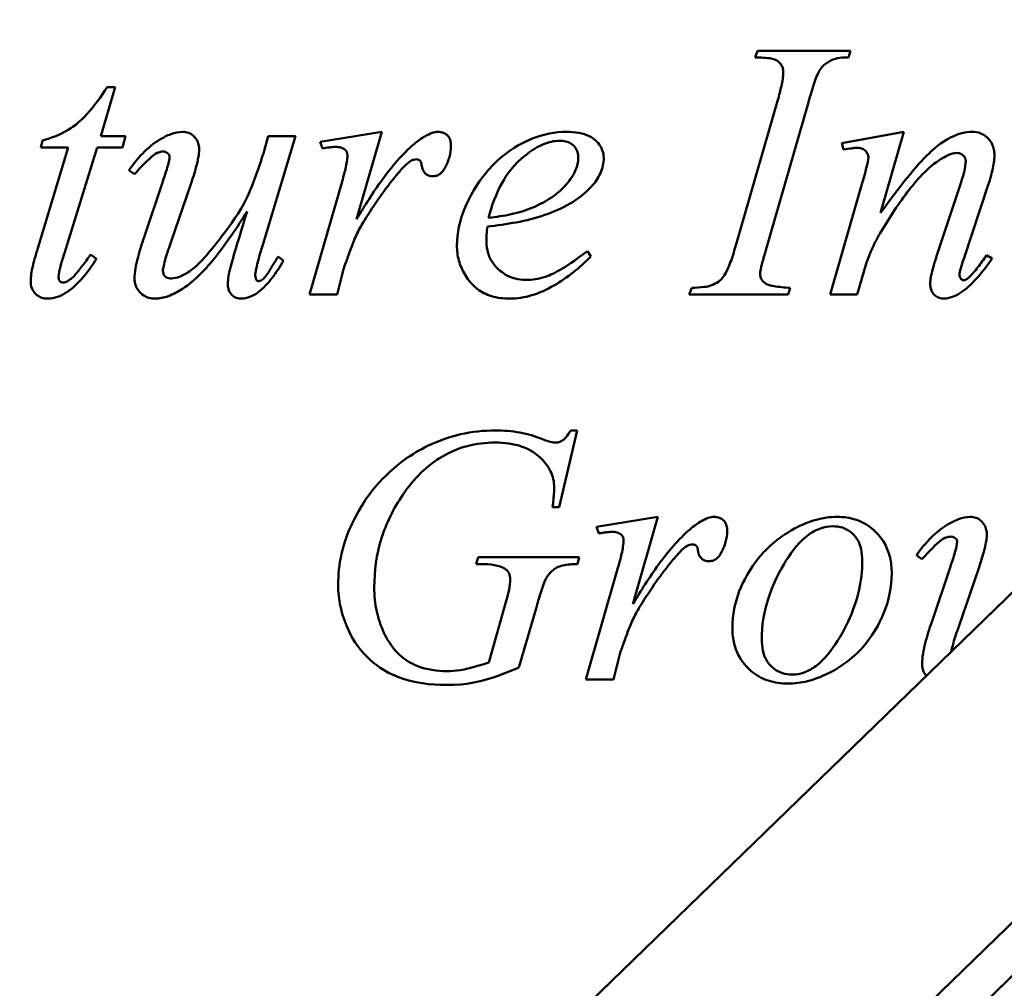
# Model space of a CAD drawing. Header units: millimetres. Extents: x -187 to 607, y -276 to 573.
# Tile 4 of 8: x -19 to 83, y 193 to 294. Entities that reach past the tile are written whole.
import ezdxf

# ---------------------------------------------------------------- set-up
doc = ezdxf.new("R2010")
doc.units = ezdxf.units.MM
doc.layers.add('Widoczne (ISO)', color=7, linetype='Continuous', lineweight=50)

msp = doc.modelspace()

# ---------------------------------------------------------------- linework, layer by layer
at = {"layer": 'Widoczne (ISO)'}
for p, q in [((-83.12, 72.26), (268, 412.98)), ((-86.29, 34.76), (299.66, 409.28)), ((-83.5, 31.89), (302.45, 406.41)), ((57.74, 291.24), (57.51, 290.55)), ((57.74, 291.24), (67.45, 291.24)), ((67.24, 290.55), (67.45, 291.24)), ((-10.74, 282.35), (-9.23, 287.46)), ((-10.06, 287.46), (-9.23, 287.46)), ((59.88, 286.15), (55.46, 270.82)), ((58.63, 270.44), (63.03, 285.76)), ((18.56, 282.79), (12.15, 281.75)), ((15.95, 273.68), (18.56, 282.79)), ((73.01, 282.79), (66.56, 281.63)), ((70.59, 274.34), (73.01, 282.79)), ((-16.8, 281.9), (-16.99, 281.15)), ((-10.74, 282.35), (-8.15, 282.35)), ((-8.46, 281.15), (-8.15, 282.35)), ((6.15, 271.02), (9.58, 282.35)), ((6.73, 282.35), (6.3, 280.8)), ((6.73, 282.35), (9.58, 282.35)), ((12.15, 281.75), (12.4, 281.07)), ((66.56, 281.63), (66.73, 280.94)), ((-14.12, 281.15), (-17.4, 270.32)), ((-14.12, 281.15), (-16.99, 281.15)), ((-14.52, 270.13), (-11.11, 281.15)), ((-8.46, 281.15), (-11.11, 281.15)), ((66.73, 280.94), (67.41, 281.05)), ((-7.81, 278.78), (-7.23, 278.37)), ((-4.27, 277.6), (-6.22, 271.81)), ((-3.39, 271.36), (-1.34, 277.33)), ((14.39, 277.48), (11.05, 265.84)), ((68.72, 277.58), (65.34, 265.84)), ((78.99, 277.56), (76.5, 270.03)), ((79.26, 269.55), (81.85, 277.37)), ((40.39, 269.8), (40.02, 270.34)), ((-11.18, 269.53), (-11.8, 269.99)), ((8.31, 269.34), (7.75, 269.78)), ((82.21, 269.57), (81.63, 269.92)), ((13.91, 265.84), (14.51, 268.2)), ((68.14, 265.84), (69.05, 268.93)), ((50.89, 266.52), (50.62, 265.84)), ((60.96, 265.84), (61.16, 266.52)), ((13.91, 265.84), (11.05, 265.84)), ((60.96, 265.84), (50.62, 265.84)), ((68.14, 265.84), (65.34, 265.84)), ((37.07, 243.63), (38.96, 251.64)), ((38.28, 251.64), (38.96, 251.64)), ((37.07, 243.63), (36.39, 243.63)), ((47.36, 242.62), (40.95, 241.58)), ((44.75, 233.51), (47.36, 242.62)), ((40.95, 241.58), (41.2, 240.89)), ((28.63, 238.42), (28.42, 237.7)), ((28.63, 238.42), (39.17, 238.42)), ((38.98, 237.7), (39.17, 238.42)), ((74.32, 238.61), (74.9, 238.2)), ((28.94, 237.7), (28.42, 237.7)), ((43.19, 237.3), (39.85, 225.66)), ((77.87, 237.43), (75.92, 231.64)), ((78.74, 231.18), (80.8, 237.16)), ((31.57, 233.96), (29.73, 227.43)), ((32.86, 226.91), (34.73, 233.32)), ((42.72, 225.66), (43.32, 228.03)), ((42.72, 225.66), (39.85, 225.66))]:
    msp.add_line(p, q, dxfattribs=at)
for points, knots in [([(60.44, 289.04), (60.44, 289.18), (60.42, 289.33), (60.34, 289.6), (60.28, 289.72), (60.13, 289.94), (60.02, 290.07), (59.55, 290.37), (59.26, 290.43), (58.73, 290.53), (58.07, 290.55), (57.51, 290.55)], [0, 0, 0, 0, 0.0452264, 0.0452264, 0.0876877, 0.0876877, 0.1243988, 0.1243988, 0.1762944, 0.1762944, 0.4524646, 0.4524646, 0.4524646, 0.4524646]), ([(65.46, 290.26), (65.28, 290.17), (65.1, 290.07), (64.78, 289.84), (64.64, 289.71), (64.23, 289.26), (64.05, 288.92), (63.55, 287.61), (63.25, 286.57), (63.03, 285.76)], [0, 0, 0, 0, 0.0613019, 0.0613019, 0.1202607, 0.1202607, 0.2451784, 0.2451784, 0.4236136, 0.4236136, 0.4236136, 0.4236136]), ([(67.24, 290.55), (66.94, 290.56), (66.63, 290.55), (66.02, 290.47), (65.71, 290.39), (65.46, 290.26)], [0, 0, 0, 0, 0.0900545, 0.0900545, 0.1851162, 0.1851162, 0.1851162, 0.1851162]), ([(59.88, 286.15), (60.01, 286.61), (60.14, 287.1), (60.35, 288.06), (60.44, 288.59), (60.44, 289.04)], [0, 0, 0, 0, 0.1474859, 0.1474859, 0.3036198, 0.3036198, 0.3036198, 0.3036198]), ([(-16.8, 281.9), (-15.87, 282.15), (-14.97, 282.5), (-13.38, 283.45), (-12.8, 283.96), (-11.43, 285.46), (-10.68, 286.5), (-10.06, 287.46)], [0, 0, 0, 0, 0.2896824, 0.2896824, 0.5563014, 0.5563014, 0.9051707, 0.9051707, 0.9051707, 0.9051707]), ([(-4.58, 281.98), (-4.21, 282.2), (-3.83, 282.41), (-3.02, 282.7), (-2.6, 282.79), (-2.17, 282.79)], [0, 0, 0, 0, 0.1286646, 0.1286646, 0.2571551, 0.2571551, 0.2571551, 0.2571551]), ([(-2.17, 282.79), (-1.98, 282.79), (-1.78, 282.76), (-1.43, 282.64), (-1.27, 282.55), (-0.98, 282.31), (-0.83, 282.15), (-0.63, 281.8), (-0.57, 281.64), (-0.49, 281.29), (-0.47, 281.11), (-0.47, 280.92)], [0, 0, 0, 0, 0.0581639, 0.0581639, 0.1140606, 0.1140606, 0.1707132, 0.1707132, 0.2121668, 0.2121668, 0.256796, 0.256796, 0.256796, 0.256796]), ([(21.94, 281.52), (22.3, 281.82), (22.71, 282.12), (23.34, 282.48), (23.58, 282.6), (24.02, 282.75), (24.23, 282.79), (24.43, 282.79)], [0, 0, 0, 0, 0.1411633, 0.1411633, 0.2182805, 0.2182805, 0.2798382, 0.2798382, 0.2798382, 0.2798382]), ([(24.43, 282.79), (24.58, 282.79), (24.73, 282.77), (25.01, 282.7), (25.13, 282.65), (25.33, 282.51), (25.45, 282.42), (25.64, 282.14), (25.69, 282), (25.77, 281.7), (25.78, 281.53), (25.78, 281.36)], [0, 0, 0, 0, 0.0449885, 0.0449885, 0.0858273, 0.0858273, 0.1162024, 0.1162024, 0.1395449, 0.1395449, 0.1666823, 0.1666823, 0.1666823, 0.1666823]), ([(26.41, 270.92), (26.41, 272.25), (26.7, 273.54), (27.72, 276.05), (28.51, 277.39), (29.96, 279.15), (30.52, 279.72), (32.21, 281.11), (33.34, 281.74), (35.48, 282.56), (36.63, 282.79), (37.82, 282.79)], [0, 0, 0, 0, 0.403151, 0.403151, 0.821082, 0.821082, 1.046163, 1.046163, 1.434383, 1.434383, 1.847848, 1.847848, 1.847848, 1.847848]), ([(37.82, 282.79), (38.26, 282.79), (38.72, 282.76), (39.52, 282.61), (39.88, 282.5), (40.64, 282.13), (40.92, 281.87), (41.31, 281.41), (41.47, 281.17), (41.67, 280.63), (41.72, 280.36), (41.72, 280.07)], [0, 0, 0, 0, 0.1335119, 0.1335119, 0.2440741, 0.2440741, 0.3893228, 0.3893228, 0.5265806, 0.5265806, 0.6611425, 0.6611425, 0.6611425, 0.6611425]), ([(70.59, 274.34), (72.55, 277.06), (74.29, 279.24), (76.01, 280.91), (76.87, 281.7), (78.32, 282.41), (78.69, 282.56), (79.42, 282.74), (79.79, 282.79), (80.15, 282.79)], [0, 0, 0, 0, 1.01406, 1.01406, 1.291084, 1.291084, 1.381021, 1.381021, 1.464372, 1.464372, 1.464372, 1.464372]), ([(80.15, 282.79), (80.44, 282.79), (80.72, 282.75), (81.25, 282.55), (81.48, 282.41), (81.89, 282.03), (82.08, 281.79), (82.3, 281.33), (82.36, 281.14), (82.44, 280.75), (82.46, 280.55), (82.46, 280.34)], [0, 0, 0, 0, 0.0857714, 0.0857714, 0.1689211, 0.1689211, 0.2556793, 0.2556793, 0.3071501, 0.3071501, 0.3625951, 0.3625951, 0.3625951, 0.3625951]), ([(-7.81, 278.78), (-7.38, 279.41), (-6.89, 280.01), (-5.83, 281.09), (-5.23, 281.59), (-4.58, 281.98)], [0, 0, 0, 0, 0.2304267, 0.2304267, 0.4605019, 0.4605019, 0.4605019, 0.4605019]), ([(15.95, 273.68), (16.78, 275.08), (17.68, 276.51), (19.57, 279.1), (20.72, 280.5), (21.94, 281.52)], [0, 0, 0, 0, 0.4916122, 0.4916122, 0.9728014, 0.9728014, 0.9728014, 0.9728014]), ([(25.78, 281.36), (25.78, 280.95), (25.73, 280.55), (25.62, 280.16), (25.51, 279.76), (25.35, 279.38), (25.14, 279.01)], [0, 0, 0, 0, 0.1239419, 0.1239419, 0.1239419, 0.251216, 0.251216, 0.251216, 0.251216]), ([(37.11, 281.86), (36.54, 281.86), (35.98, 281.73), (34.83, 281.26), (34.25, 280.89), (32.2, 279.31), (31.53, 278.19), (30.49, 276.35), (30.04, 275.09), (29.7, 273.83)], [-0.7986228, -0.7986228, -0.7986228, -0.7986228, -0.7259857, -0.7259857, -0.6408935, -0.6408935, -0.3954502, -0.3954502, 0, 0, 0, 0]), ([(39.06, 280.09), (39.06, 280.29), (39.04, 280.48), (38.93, 280.84), (38.85, 281.01), (38.64, 281.29), (38.5, 281.45), (38.12, 281.68), (37.94, 281.74), (37.55, 281.84), (37.33, 281.86), (37.11, 281.86)], [-0.3713448, -0.3713448, -0.3713448, -0.3713448, -0.2815326, -0.2815326, -0.1979966, -0.1979966, -0.121343, -0.121343, -0.0645611, -0.0645611, 0, 0, 0, 0]), ([(-4.16, 280.74), (-4.28, 280.74), (-4.39, 280.72), (-4.61, 280.68), (-4.73, 280.64), (-5.1, 280.48), (-5.32, 280.32), (-6.18, 279.5), (-6.79, 278.85), (-7.23, 278.37)], [0, 0, 0, 0, 0.0341179, 0.0341179, 0.0694231, 0.0694231, 0.1575274, 0.1575274, 0.2668498, 0.2668498, 0.2668498, 0.2668498]), ([(-3.56, 280.2), (-3.56, 280.25), (-3.57, 280.3), (-3.61, 280.4), (-3.64, 280.45), (-3.72, 280.55), (-3.79, 280.61), (-3.91, 280.68), (-3.96, 280.7), (-4.06, 280.73), (-4.11, 280.74), (-4.16, 280.74)], [0, 0, 0, 0, 0.01631896, 0.01631896, 0.03332367, 0.03332367, 0.05585075, 0.05585075, 0.06935796, 0.06935796, 0.08277006, 0.08277006, 0.08277006, 0.08277006]), ([(-3.35, 267.5), (-3.09, 267.5), (-2.8, 267.57), (-2.29, 267.77), (-1.86, 267.97), (-0.52, 268.9), (0.63, 270.25), (2.36, 272.49), (3.47, 273.98), (5.13, 277.06), (5.92, 279.55), (6.3, 280.8)], [0, 0, 0, 0, 0.0794594, 0.0794594, 0.1449335, 0.1449335, 0.2940493, 0.2940493, 0.3823551, 0.3823551, 0.5016019, 0.5016019, 0.5016019, 0.5016019]), ([(-0.47, 280.92), (-0.47, 280.45), (-0.61, 279.8), (-0.94, 278.56), (-1.14, 277.92), (-1.34, 277.33)], [0, 0, 0, 0, 0.1433664, 0.1433664, 0.2789622, 0.2789622, 0.2789622, 0.2789622]), ([(13.77, 281.23), (13.59, 281.23), (13.32, 281.2), (12.87, 281.14), (12.62, 281.11), (12.4, 281.07)], [0, 0, 0, 0, 0.0545117, 0.0545117, 0.1103955, 0.1103955, 0.1103955, 0.1103955]), ([(14.72, 280.94), (14.59, 281.04), (14.45, 281.11), (14.3, 281.16), (14.13, 281.21), (13.95, 281.23), (13.77, 281.23)], [0, 0, 0, 0, 0.0487746, 0.0487746, 0.0487746, 0.1024395, 0.1024395, 0.1024395, 0.1024395]), ([(14.39, 277.48), (14.53, 277.95), (14.67, 278.46), (14.89, 279.42), (14.99, 279.96), (14.99, 280.36)], [0, 0, 0, 0, 0.150527, 0.150527, 0.2979048, 0.2979048, 0.2979048, 0.2979048]), ([(14.99, 280.36), (14.99, 280.47), (14.97, 280.57), (14.93, 280.66), (14.91, 280.72), (14.88, 280.76), (14.85, 280.81), (14.81, 280.86), (14.77, 280.9), (14.72, 280.94)], [0, 0, 0, 0, 0.03158303, 0.03158303, 0.03158303, 0.04922704, 0.04922704, 0.04922704, 0.06766878, 0.06766878, 0.06766878, 0.06766878]), ([(68.18, 281.13), (68.11, 281.13), (68.03, 281.12), (67.95, 281.12), (67.93, 281.11), (67.9, 281.11), (67.88, 281.11), (67.73, 281.09), (67.56, 281.07), (67.41, 281.05)], [0, 0, 0, 0, 0.01967478, 0.01967478, 0.01967478, 0.02490644, 0.02490644, 0.02490644, 0.06245473, 0.06245473, 0.06245473, 0.06245473]), ([(69.32, 280.11), (69.32, 280.17), (69.31, 280.23), (69.29, 280.35), (69.27, 280.4), (69.2, 280.58), (69.12, 280.68), (68.96, 280.85), (68.84, 280.96), (68.59, 281.07), (68.51, 281.09), (68.35, 281.12), (68.26, 281.13), (68.18, 281.13)], [0, 0, 0, 0, 0.0182459, 0.0182459, 0.0363178, 0.0363178, 0.0748773, 0.0748773, 0.1088425, 0.1088425, 0.1232336, 0.1232336, 0.1383156, 0.1383156, 0.1383156, 0.1383156]), ([(78.55, 280.59), (78.36, 280.59), (78.16, 280.55), (77.97, 280.49), (77.7, 280.4), (77.43, 280.27), (77.18, 280.13)], [0, 0, 0, 0, 0.0586641, 0.0586641, 0.0586641, 0.1440883, 0.1440883, 0.1440883, 0.1440883]), ([(79.47, 279.74), (79.47, 279.83), (79.46, 279.92), (79.4, 280.09), (79.36, 280.17), (79.23, 280.34), (79.14, 280.41), (79, 280.49), (78.92, 280.53), (78.74, 280.58), (78.65, 280.59), (78.55, 280.59)], [0, 0, 0, 0, 0.0277634, 0.0277634, 0.0542418, 0.0542418, 0.0931381, 0.0931381, 0.1405094, 0.1405094, 0.1894972, 0.1894972, 0.1894972, 0.1894972]), ([(82.46, 280.34), (82.46, 279.85), (82.37, 279.31), (82.15, 278.35), (82.01, 277.85), (81.85, 277.37)], [0, 0, 0, 0, 0.1499674, 0.1499674, 0.3024106, 0.3024106, 0.3024106, 0.3024106]), ([(-4.27, 277.6), (-4.11, 278.07), (-3.94, 278.59), (-3.69, 279.44), (-3.56, 279.94), (-3.56, 280.2)], [0, 0, 0, 0, 0.1490331, 0.1490331, 0.2696269, 0.2696269, 0.2696269, 0.2696269]), ([(21.61, 279.78), (21.41, 279.67), (21.16, 279.45), (20.63, 278.9), (20.37, 278.59), (20.14, 278.31)], [0, 0, 0, 0, 0.0690615, 0.0690615, 0.1310069, 0.1310069, 0.1310069, 0.1310069]), ([(22.21, 279.93), (22.11, 279.93), (22, 279.91), (21.9, 279.89), (21.8, 279.87), (21.7, 279.83), (21.61, 279.78)], [0, 0, 0, 0, 0.03204472, 0.03204472, 0.03204472, 0.06291433, 0.06291433, 0.06291433, 0.06291433]), ([(22.57, 279.78), (22.52, 279.83), (22.47, 279.86), (22.41, 279.89), (22.34, 279.91), (22.28, 279.93), (22.21, 279.93)], [0, 0, 0, 0, 0.01988067, 0.01988067, 0.01988067, 0.03977664, 0.03977664, 0.03977664, 0.03977664]), ([(22.73, 279.3), (22.72, 279.4), (22.7, 279.51), (22.67, 279.6), (22.66, 279.64), (22.64, 279.67), (22.62, 279.7), (22.61, 279.73), (22.59, 279.76), (22.57, 279.78)], [0, 0, 0, 0, 0.02968842, 0.02968842, 0.02968842, 0.04121824, 0.04121824, 0.04121824, 0.05081747, 0.05081747, 0.05081747, 0.05081747]), ([(23.85, 278.16), (23.74, 278.16), (23.63, 278.18), (23.41, 278.24), (23.32, 278.29), (23.14, 278.41), (23.04, 278.5), (22.89, 278.74), (22.85, 278.84), (22.78, 279.06), (22.75, 279.18), (22.73, 279.3)], [0, 0, 0, 0, 0.0340889, 0.0340889, 0.0668037, 0.0668037, 0.099535, 0.099535, 0.1204136, 0.1204136, 0.144555, 0.144555, 0.144555, 0.144555]), ([(34.33, 274.9), (35.02, 275.21), (35.71, 275.57), (36.86, 276.35), (37.36, 276.77), (38.07, 277.59), (38.47, 278.11), (38.84, 278.94), (38.93, 279.17), (39.04, 279.64), (39.06, 279.86), (39.06, 280.09)], [-0.9730486, -0.9730486, -0.9730486, -0.9730486, -0.6347169, -0.6347169, -0.3453705, -0.3453705, -0.1451625, -0.1451625, -0.0699741, -0.0699741, 0, 0, 0, 0]), ([(41.72, 280.07), (41.72, 279.8), (41.69, 279.53), (41.57, 279), (41.49, 278.74), (41.15, 277.98), (40.83, 277.52), (40.45, 277.1)], [0, 0, 0, 0, 0.082727, 0.082727, 0.1669708, 0.1669708, 0.335178, 0.335178, 0.335178, 0.335178]), ([(68.72, 277.58), (68.85, 278.04), (68.99, 278.54), (69.22, 279.46), (69.32, 279.91), (69.32, 280.11)], [0, 0, 0, 0, 0.1437674, 0.1437674, 0.2920447, 0.2920447, 0.2920447, 0.2920447]), ([(77.18, 280.13), (75.77, 279.35), (74.52, 277.96), (72.52, 275.4), (71.53, 273.88), (70.65, 272.41)], [0, 0, 0, 0, 0.48606, 0.48606, 1.021515, 1.021515, 1.021515, 1.021515]), ([(78.99, 277.56), (79.11, 277.91), (79.22, 278.27), (79.4, 279.01), (79.47, 279.4), (79.47, 279.74)], [0, 0, 0, 0, 0.11111, 0.11111, 0.2289061, 0.2289061, 0.2289061, 0.2289061]), ([(20.14, 278.31), (19.52, 277.58), (18.91, 276.78), (17.81, 275.2), (17.27, 274.38), (16.76, 273.56)], [0, 0, 0, 0, 0.2907153, 0.2907153, 0.5828872, 0.5828872, 0.5828872, 0.5828872]), ([(25.14, 279.01), (25.07, 278.89), (25, 278.76), (24.82, 278.55), (24.73, 278.46), (24.51, 278.31), (24.39, 278.26), (24.13, 278.18), (23.99, 278.16), (23.85, 278.16)], [0, 0, 0, 0, 0.0434644, 0.0434644, 0.0824927, 0.0824927, 0.1227515, 0.1227515, 0.1647995, 0.1647995, 0.1647995, 0.1647995]), ([(40.45, 277.1), (39.81, 276.39), (39.04, 275.81), (37.39, 274.83), (36.49, 274.44), (35.58, 274.12)], [0, 0, 0, 0, 0.289225, 0.289225, 0.5787954, 0.5787954, 0.5787954, 0.5787954]), ([(4.53, 274.49), (3.52, 272.89), (2.36, 271.16), (0.3, 268.59), (-0.84, 267.31), (-2.67, 266.11), (-3.18, 265.84), (-4.15, 265.49), (-4.62, 265.4), (-5.1, 265.4)], [0, 0, 0, 0, 0.573563, 0.573563, 1.002892, 1.002892, 1.148372, 1.148372, 1.27328, 1.27328, 1.27328, 1.27328]), ([(2.77, 268.55), (2.9, 269.08), (3.16, 269.99), (3.83, 272.23), (4.18, 273.36), (4.53, 274.49)], [0, 0, 0, 0, 0.1645348, 0.1645348, 0.3229926, 0.3229926, 0.3229926, 0.3229926]), ([(29.7, 273.83), (30.49, 273.91), (31.29, 274.03), (32.83, 274.37), (33.61, 274.59), (34.33, 274.9)], [-0.4728278, -0.4728278, -0.4728278, -0.4728278, -0.2357809, -0.2357809, 0, 0, 0, 0]), ([(16.76, 273.56), (16.49, 273.13), (16.24, 272.69), (16.02, 272.23), (15.79, 271.75), (15.59, 271.26), (15.41, 270.75)], [0, 0, 0, 0, 0.1522374, 0.1522374, 0.1522374, 0.3138052, 0.3138052, 0.3138052, 0.3138052]), ([(35.58, 274.12), (34.64, 273.78), (33.58, 273.53), (31.61, 273.17), (30.58, 273.02), (29.58, 272.91)], [0, 0, 0, 0, 0.2980598, 0.2980598, 0.6009738, 0.6009738, 0.6009738, 0.6009738]), ([(29.58, 272.91), (29.55, 272.63), (29.52, 272.34), (29.5, 272.06), (29.49, 271.83), (29.48, 271.59), (29.48, 271.36)], [0, 0, 0, 0, 0.0857966, 0.0857966, 0.0857966, 0.1553975, 0.1553975, 0.1553975, 0.1553975]), ([(70.65, 272.41), (70.33, 271.87), (70.03, 271.32), (69.77, 270.75), (69.5, 270.15), (69.26, 269.55), (69.05, 268.93)], [0, 0, 0, 0, 0.1898485, 0.1898485, 0.1898485, 0.3868731, 0.3868731, 0.3868731, 0.3868731]), ([(-7.21, 267.5), (-7.21, 268.13), (-7.06, 268.91), (-6.7, 270.35), (-6.46, 271.11), (-6.22, 271.81)], [0, 0, 0, 0, 0.1917829, 0.1917829, 0.3855811, 0.3855811, 0.3855811, 0.3855811]), ([(-3.39, 271.36), (-3.59, 270.8), (-3.8, 270.16), (-4.14, 269.03), (-4.25, 268.55), (-4.25, 268.28)], [0, 0, 0, 0, 0.1785141, 0.1785141, 0.3588658, 0.3588658, 0.3588658, 0.3588658]), ([(29.48, 271.36), (29.48, 270.93), (29.54, 270.5), (29.8, 269.7), (30, 269.33), (30.52, 268.65), (30.92, 268.24), (31.77, 267.73), (32.11, 267.59), (32.84, 267.39), (33.22, 267.35), (33.61, 267.35)], [0, 0, 0, 0, 0.1298334, 0.1298334, 0.2570423, 0.2570423, 0.3869951, 0.3869951, 0.4641, 0.4641, 0.5442888, 0.5442888, 0.5442888, 0.5442888]), ([(-18.04, 267.23), (-18.04, 267.68), (-17.95, 268.23), (-17.71, 269.27), (-17.56, 269.81), (-17.4, 270.32)], [0, 0, 0, 0, 0.1369044, 0.1369044, 0.2749575, 0.2749575, 0.2749575, 0.2749575]), ([(-14.52, 270.13), (-14.65, 269.74), (-14.79, 269.3), (-15.05, 268.36), (-15.14, 267.93), (-15.14, 267.68)], [0, 0, 0, 0, 0.1258785, 0.1258785, 0.2934845, 0.2934845, 0.2934845, 0.2934845]), ([(6.15, 271.02), (5.98, 270.45), (5.79, 269.8), (5.49, 268.62), (5.38, 268.11), (5.38, 267.83)], [0, 0, 0, 0, 0.1814213, 0.1814213, 0.3705144, 0.3705144, 0.3705144, 0.3705144]), ([(15.41, 270.75), (15.24, 270.32), (15.08, 269.86), (14.81, 269.13), (14.58, 268.46), (14.51, 268.2)], [0, 0, 0, 0, 0.1406871, 0.1406871, 0.2425967, 0.2425967, 0.2425967, 0.2425967]), ([(31.93, 265.4), (31.28, 265.4), (30.63, 265.47), (29.47, 265.82), (28.96, 266.07), (27.85, 266.93), (27.45, 267.56), (26.96, 268.39), (26.75, 268.87), (26.47, 269.88), (26.41, 270.4), (26.41, 270.92)], [0, 0, 0, 0, 0.192864, 0.192864, 0.36415, 0.36415, 0.617099, 0.617099, 0.925044, 0.925044, 1.231778, 1.231778, 1.231778, 1.231778]), ([(33.61, 267.35), (34.29, 267.35), (34.95, 267.45), (36.31, 267.89), (37.39, 268.37), (40.02, 270.34)], [0, 0, 0, 0, 0.20392, 0.20392, 0.4288043, 0.4288043, 0.4288043, 0.4288043]), ([(54.19, 267.66), (54.47, 268.06), (54.72, 268.62), (55.12, 269.68), (55.3, 270.27), (55.46, 270.82)], [0, 0, 0, 0, 0.1472794, 0.1472794, 0.2960011, 0.2960011, 0.2960011, 0.2960011]), ([(58.63, 270.44), (58.5, 270.01), (58.35, 269.52), (58.11, 268.6), (58.03, 268.2), (58.03, 267.97)], [0, 0, 0, 0, 0.1366607, 0.1366607, 0.2901437, 0.2901437, 0.2901437, 0.2901437]), ([(-11.18, 269.53), (-11.59, 268.89), (-12.06, 268.23), (-13.05, 267.07), (-13.63, 266.49), (-14.27, 266.06)], [0, 0, 0, 0, 0.2315425, 0.2315425, 0.4601242, 0.4601242, 0.4601242, 0.4601242]), ([(-13.58, 267.68), (-13.5, 267.76), (-13.39, 267.89), (-13.26, 268.04), (-13.17, 268.15), (-13.08, 268.27), (-12.98, 268.39), (-12.85, 268.57), (-12.7, 268.76), (-12.55, 268.96), (-12.41, 269.15), (-12.27, 269.34), (-12.13, 269.53), (-12.02, 269.69), (-11.9, 269.84), (-11.8, 269.99)], [0, 0, 0, 0, 0.0348965, 0.0348965, 0.0348965, 0.0603509, 0.0603509, 0.0603509, 0.097133, 0.097133, 0.097133, 0.1318276, 0.1318276, 0.1318276, 0.160829, 0.160829, 0.160829, 0.160829]), ([(8.31, 269.34), (7.96, 268.73), (7.57, 268.12), (6.72, 267), (6.22, 266.46), (5.65, 266.04)], [0, 0, 0, 0, 0.2122863, 0.2122863, 0.4231772, 0.4231772, 0.4231772, 0.4231772]), ([(5.74, 267.23), (5.8, 267.23), (5.86, 267.24), (6, 267.29), (6.06, 267.33), (6.29, 267.49), (6.43, 267.65), (7.06, 268.62), (7.45, 269.26), (7.75, 269.78)], [0, 0, 0, 0, 0.0194018, 0.0194018, 0.0420878, 0.0420878, 0.1031831, 0.1031831, 0.1657233, 0.1657233, 0.1657233, 0.1657233]), ([(40.39, 269.8), (39.24, 268.66), (37.94, 267.57), (35.79, 266.34), (35.01, 265.98), (33.45, 265.52), (32.7, 265.4), (31.93, 265.4)], [0, 0, 0, 0, 0.4878258, 0.4878258, 0.7427985, 0.7427985, 0.9741425, 0.9741425, 0.9741425, 0.9741425]), ([(75.77, 266.94), (75.77, 267.34), (75.88, 267.9), (76.16, 268.97), (76.33, 269.52), (76.5, 270.03)], [0, 0, 0, 0, 0.1233949, 0.1233949, 0.2380008, 0.2380008, 0.2380008, 0.2380008]), ([(79.26, 269.55), (79.16, 269.25), (79.05, 268.89), (78.88, 268.28), (78.82, 268.03), (78.82, 267.91)], [0, 0, 0, 0, 0.0960271, 0.0960271, 0.1906713, 0.1906713, 0.1906713, 0.1906713]), ([(82.21, 269.57), (81.77, 268.93), (81.3, 268.29), (80.29, 267.12), (79.7, 266.54), (79.07, 266.11)], [0, 0, 0, 0, 0.2327352, 0.2327352, 0.4627229, 0.4627229, 0.4627229, 0.4627229]), ([(79.72, 267.54), (80.09, 267.87), (80.44, 268.28), (81.06, 269.07), (81.35, 269.5), (81.63, 269.92)], [0, 0, 0, 0, 0.1502147, 0.1502147, 0.3024014, 0.3024014, 0.3024014, 0.3024014]), ([(-4.25, 268.28), (-4.25, 268.19), (-4.23, 268.09), (-4.17, 267.91), (-4.13, 267.84), (-4.02, 267.7), (-3.95, 267.65), (-3.8, 267.57), (-3.72, 267.54), (-3.54, 267.5), (-3.45, 267.5), (-3.35, 267.5)], [0, 0, 0, 0, 0.0297493, 0.0297493, 0.0559196, 0.0559196, 0.0822151, 0.0822151, 0.107179, 0.107179, 0.1353855, 0.1353855, 0.1353855, 0.1353855]), ([(2.52, 266.87), (2.52, 267.15), (2.55, 267.45), (2.64, 268), (2.7, 268.28), (2.77, 268.55)], [0, 0, 0, 0, 0.0835123, 0.0835123, 0.16816, 0.16816, 0.16816, 0.16816]), ([(-16.26, 265.4), (-16.4, 265.4), (-16.54, 265.41), (-16.8, 265.46), (-16.93, 265.5), (-17.27, 265.66), (-17.44, 265.8), (-17.73, 266.1), (-17.85, 266.29), (-18.01, 266.73), (-18.04, 266.98), (-18.04, 267.23)], [0, 0, 0, 0, 0.0418248, 0.0418248, 0.0809401, 0.0809401, 0.1552833, 0.1552833, 0.2434651, 0.2434651, 0.3404322, 0.3404322, 0.3404322, 0.3404322]), ([(-15.14, 267.68), (-15.14, 267.62), (-15.13, 267.55), (-15.11, 267.43), (-15.09, 267.37), (-15.02, 267.24), (-14.97, 267.19), (-14.9, 267.13), (-14.86, 267.1), (-14.78, 267.07), (-14.73, 267.06), (-14.68, 267.06)], [0, 0, 0, 0, 0.0199859, 0.0199859, 0.0374727, 0.0374727, 0.0649174, 0.0649174, 0.0929777, 0.0929777, 0.1204754, 0.1204754, 0.1204754, 0.1204754]), ([(-14.68, 267.06), (-14.59, 267.06), (-14.5, 267.08), (-14.3, 267.16), (-14.19, 267.22), (-13.91, 267.4), (-13.74, 267.54), (-13.58, 267.68)], [0, 0, 0, 0, 0.0278725, 0.0278725, 0.0637716, 0.0637716, 0.1267945, 0.1267945, 0.1267945, 0.1267945]), ([(-5.1, 265.4), (-5.3, 265.4), (-5.51, 265.42), (-5.9, 265.53), (-6.08, 265.61), (-6.47, 265.85), (-6.66, 266.03), (-6.95, 266.41), (-7.05, 266.6), (-7.18, 267.04), (-7.21, 267.26), (-7.21, 267.5)], [0, 0, 0, 0, 0.0622791, 0.0622791, 0.1218035, 0.1218035, 0.198659, 0.198659, 0.2647632, 0.2647632, 0.3345024, 0.3345024, 0.3345024, 0.3345024]), ([(5.38, 267.83), (5.38, 267.71), (5.39, 267.6), (5.44, 267.44), (5.46, 267.39), (5.52, 267.31), (5.55, 267.28), (5.61, 267.25), (5.63, 267.24), (5.68, 267.23), (5.71, 267.23), (5.74, 267.23)], [0, 0, 0, 0, 0.03450467, 0.03450467, 0.05620811, 0.05620811, 0.07170522, 0.07170522, 0.08145209, 0.08145209, 0.09173026, 0.09173026, 0.09173026, 0.09173026]), ([(52.97, 266.79), (53.22, 266.89), (53.47, 267.01), (53.69, 267.16), (53.88, 267.3), (54.05, 267.47), (54.19, 267.66)], [0, 0, 0, 0, 0.0812762, 0.0812762, 0.0812762, 0.1530827, 0.1530827, 0.1530827, 0.1530827]), ([(58.03, 267.97), (58.03, 267.82), (58.06, 267.66), (58.15, 267.44), (58.21, 267.31), (58.44, 267.07), (58.57, 266.98), (58.97, 266.78), (59.24, 266.73), (59.95, 266.61), (60.59, 266.56), (61.16, 266.52)], [0, 0, 0, 0, 0.0473772, 0.0473772, 0.0740726, 0.0740726, 0.0969419, 0.0969419, 0.1410645, 0.1410645, 0.2283807, 0.2283807, 0.2283807, 0.2283807]), ([(78.82, 267.91), (78.82, 267.82), (78.84, 267.73), (78.9, 267.57), (78.95, 267.5), (79.03, 267.4), (79.07, 267.37), (79.14, 267.33), (79.16, 267.32), (79.2, 267.31), (79.22, 267.31), (79.24, 267.31)], [0, 0, 0, 0, 0.02688573, 0.02688573, 0.05418317, 0.05418317, 0.07240113, 0.07240113, 0.08022956, 0.08022956, 0.08769581, 0.08769581, 0.08769581, 0.08769581]), ([(79.24, 267.31), (79.28, 267.31), (79.33, 267.32), (79.37, 267.33), (79.48, 267.37), (79.6, 267.44), (79.72, 267.54)], [0, 0, 0, 0, 0.01306734, 0.01306734, 0.01306734, 0.04786403, 0.04786403, 0.04786403, 0.04786403]), ([(-14.27, 266.06), (-14.57, 265.86), (-14.9, 265.68), (-15.25, 265.57), (-15.58, 265.46), (-15.92, 265.4), (-16.26, 265.4)], [0, 0, 0, 0, 0.1110971, 0.1110971, 0.1110971, 0.2144196, 0.2144196, 0.2144196, 0.2144196]), ([(3.91, 265.4), (3.75, 265.4), (3.59, 265.42), (3.29, 265.52), (3.16, 265.59), (2.92, 265.78), (2.81, 265.91), (2.65, 266.18), (2.6, 266.3), (2.54, 266.58), (2.52, 266.73), (2.52, 266.87)], [0, 0, 0, 0, 0.0482257, 0.0482257, 0.0935605, 0.0935605, 0.1405693, 0.1405693, 0.1773719, 0.1773719, 0.2170269, 0.2170269, 0.2170269, 0.2170269]), ([(5.65, 266.04), (5.4, 265.86), (5.12, 265.7), (4.53, 265.47), (4.23, 265.4), (3.91, 265.4)], [0, 0, 0, 0, 0.0947145, 0.0947145, 0.1895205, 0.1895205, 0.1895205, 0.1895205]), ([(50.89, 266.52), (51.3, 266.53), (51.79, 266.56), (52.2, 266.61), (52.46, 266.64), (52.69, 266.69), (52.86, 266.75), (52.9, 266.76), (52.93, 266.78), (52.97, 266.79)], [0, 0, 0, 0, 0.1238973, 0.1238973, 0.1238973, 0.2014645, 0.2014645, 0.2014645, 0.2186866, 0.2186866, 0.2186866, 0.2186866]), ([(77.23, 265.4), (77.06, 265.4), (76.89, 265.42), (76.58, 265.51), (76.44, 265.58), (76.21, 265.76), (76.09, 265.88), (75.92, 266.17), (75.86, 266.31), (75.79, 266.61), (75.77, 266.77), (75.77, 266.94)], [0, 0, 0, 0, 0.0505558, 0.0505558, 0.0971003, 0.0971003, 0.1371017, 0.1371017, 0.1667971, 0.1667971, 0.199765, 0.199765, 0.199765, 0.199765]), ([(79.07, 266.11), (78.8, 265.92), (78.5, 265.74), (77.89, 265.49), (77.56, 265.4), (77.23, 265.4)], [0, 0, 0, 0, 0.0998043, 0.0998043, 0.1991057, 0.1991057, 0.1991057, 0.1991057]), ([(23.35, 250.02), (24.46, 250.55), (25.6, 250.96), (26.79, 251.24), (27.98, 251.51), (29.18, 251.64), (30.39, 251.64)], [0, 0, 0, 0, 0.3668901, 0.3668901, 0.3668901, 0.730966, 0.730966, 0.730966, 0.730966]), ([(30.39, 251.64), (31.26, 251.64), (32.13, 251.57), (32.98, 251.41), (33.79, 251.27), (34.57, 251.04), (35.33, 250.73)], [0, 0, 0, 0, 0.2609672, 0.2609672, 0.2609672, 0.5064072, 0.5064072, 0.5064072, 0.5064072]), ([(36.64, 250.38), (36.81, 250.38), (36.98, 250.4), (37.35, 250.53), (37.47, 250.63), (37.6, 250.73), (37.68, 250.82), (37.94, 251.12), (38.12, 251.4), (38.28, 251.64)], [0, 0, 0, 0, 0.0525349, 0.0525349, 0.1161153, 0.1161153, 0.248663, 0.248663, 0.5980277, 0.5980277, 0.5980277, 0.5980277]), ([(35.33, 250.73), (35.54, 250.65), (35.77, 250.56), (36.23, 250.43), (36.46, 250.38), (36.64, 250.38)], [0, 0, 0, 0, 0.0684568, 0.0684568, 0.1421835, 0.1421835, 0.1421835, 0.1421835]), ([(14.02, 235.5), (14.02, 236.59), (14.13, 237.68), (14.7, 240.22), (15.18, 241.3), (16.71, 244.56), (18.14, 246.09), (20.2, 248.12), (21.68, 249.21), (23.35, 250.02)], [0, 0, 0, 0, 0.330716, 0.330716, 0.782989, 0.782989, 3.011945, 3.011945, 7.019802, 7.019802, 7.019802, 7.019802]), ([(30.39, 250.38), (29.41, 250.38), (28.44, 250.26), (26.58, 249.77), (25.71, 249.41), (24.09, 248.46), (23.36, 247.89), (21.97, 246.54), (21.33, 245.75), (20.76, 244.92)], [0, 0, 0, 0, 0.293706, 0.293706, 0.578883, 0.578883, 0.85678, 0.85678, 1.159853, 1.159853, 1.159853, 1.159853]), ([(36.55, 245.71), (36.55, 246), (36.52, 246.28), (36.4, 246.84), (36.3, 247.11), (35.91, 247.93), (35.52, 248.42), (34.69, 249.17), (34.12, 249.62), (32.31, 250.26), (31.34, 250.38), (30.39, 250.38)], [0, 0, 0, 0, 0.0866574, 0.0866574, 0.1725886, 0.1725886, 0.3589743, 0.3589743, 0.5099781, 0.5099781, 0.6590844, 0.6590844, 0.6590844, 0.6590844]), ([(36.39, 243.63), (36.42, 243.89), (36.45, 244.17), (36.47, 244.44), (36.49, 244.58), (36.5, 244.72), (36.51, 244.86), (36.53, 245.09), (36.55, 245.36), (36.55, 245.6), (36.55, 245.64), (36.55, 245.67), (36.55, 245.71)], [0, 0, 0, 0, 0.0785232, 0.0785232, 0.0785232, 0.1199675, 0.1199675, 0.1199675, 0.1893988, 0.1893988, 0.1893988, 0.1999542, 0.1999542, 0.1999542, 0.1999542]), ([(20.76, 244.92), (19.78, 243.5), (19.03, 241.96), (18.02, 238.66), (17.79, 236.97), (17.79, 235.25)], [0, 0, 0, 0, 0.518794, 0.518794, 1.037395, 1.037395, 1.037395, 1.037395]), ([(50.75, 241.35), (51.11, 241.65), (51.51, 241.95), (52.14, 242.31), (52.38, 242.43), (52.82, 242.57), (53.03, 242.62), (53.24, 242.62)], [0, 0, 0, 0, 0.1406379, 0.1406379, 0.2174222, 0.2174222, 0.2788615, 0.2788615, 0.2788615, 0.2788615]), ([(53.24, 242.62), (53.38, 242.62), (53.53, 242.6), (53.8, 242.53), (53.92, 242.48), (54.13, 242.34), (54.25, 242.24), (54.43, 241.98), (54.49, 241.84), (54.57, 241.53), (54.59, 241.35), (54.59, 241.18)], [0, 0, 0, 0, 0.0439814, 0.0439814, 0.0837927, 0.0837927, 0.1200333, 0.1200333, 0.1517066, 0.1517066, 0.1872758, 0.1872758, 0.1872758, 0.1872758]), ([(55.13, 231.1), (55.13, 232.39), (55.39, 233.65), (56.24, 235.84), (56.92, 237.2), (58.58, 239.17), (59.72, 240.38), (62.34, 241.78), (63.09, 242.1), (64.59, 242.51), (65.32, 242.62), (66.06, 242.62)], [0, 0, 0, 0, 0.391716, 0.391716, 0.711014, 0.711014, 0.879949, 0.879949, 0.943399, 0.943399, 1.001331, 1.001331, 1.001331, 1.001331]), ([(66.06, 242.62), (66.74, 242.62), (67.41, 242.53), (68.66, 242.11), (69.21, 241.8), (70.12, 241.05), (70.64, 240.52), (71.29, 239.32), (71.46, 238.86), (71.7, 237.84), (71.75, 237.3), (71.75, 236.76)], [0, 0, 0, 0, 0.2033211, 0.2033211, 0.3959344, 0.3959344, 0.5556176, 0.5556176, 0.6485072, 0.6485072, 0.7487207, 0.7487207, 0.7487207, 0.7487207]), ([(77.56, 241.81), (77.92, 242.03), (78.31, 242.23), (79.12, 242.52), (79.54, 242.62), (79.97, 242.62)], [0, 0, 0, 0, 0.1283858, 0.1283858, 0.256607, 0.256607, 0.256607, 0.256607]), ([(79.97, 242.62), (80.16, 242.62), (80.35, 242.59), (80.71, 242.46), (80.87, 242.37), (81.16, 242.14), (81.31, 241.97), (81.51, 241.61), (81.57, 241.45), (81.65, 241.11), (81.67, 240.93), (81.67, 240.75)], [0, 0, 0, 0, 0.0585391, 0.0585391, 0.1146351, 0.1146351, 0.1695076, 0.1695076, 0.2080872, 0.2080872, 0.2495751, 0.2495751, 0.2495751, 0.2495751]), ([(44.75, 233.51), (45.58, 234.9), (46.48, 236.33), (48.38, 238.92), (49.53, 240.33), (50.75, 241.35)], [0, 0, 0, 0, 0.4891863, 0.4891863, 0.9677886, 0.9677886, 0.9677886, 0.9677886]), ([(65.6, 241.64), (65.16, 241.64), (64.73, 241.56), (63.86, 241.26), (63.44, 241.02), (62.16, 240.07), (61.38, 239.09), (60.12, 237.07), (59.35, 235.62), (58.42, 232.61), (58.2, 231.26), (58.2, 229.87)], [-2.008442, -2.008442, -2.008442, -2.008442, -1.779181, -1.779181, -1.533968, -1.533968, -0.952321, -0.952321, -0.418333, -0.418333, 0, 0, 0, 0]), ([(68.68, 238.05), (68.68, 238.45), (68.64, 238.86), (68.48, 239.6), (68.36, 239.93), (67.95, 240.63), (67.68, 240.89), (67.19, 241.26), (66.91, 241.4), (66.28, 241.6), (65.95, 241.64), (65.6, 241.64)], [-0.427518, -0.427518, -0.427518, -0.427518, -0.351066, -0.351066, -0.2851028, -0.2851028, -0.1981936, -0.1981936, -0.1021139, -0.1021139, 0, 0, 0, 0]), ([(74.32, 238.61), (74.79, 239.28), (75.32, 239.92), (75.9, 240.5), (76.4, 240.99), (76.95, 241.44), (77.56, 241.81)], [0, 0, 0, 0, 0.2452707, 0.2452707, 0.2452707, 0.4571507, 0.4571507, 0.4571507, 0.4571507]), ([(42.57, 241.06), (42.47, 241.06), (42.34, 241.05), (42.21, 241.04), (42.16, 241.03), (42.1, 241.02), (42.04, 241.02), (41.85, 241), (41.64, 240.96), (41.44, 240.93), (41.36, 240.92), (41.28, 240.91), (41.2, 240.89)], [0, 0, 0, 0, 0.0307963, 0.0307963, 0.0307963, 0.0447447, 0.0447447, 0.0447447, 0.0923077, 0.0923077, 0.0923077, 0.111913, 0.111913, 0.111913, 0.111913]), ([(43.53, 240.77), (43.4, 240.87), (43.25, 240.94), (43.1, 240.99), (42.93, 241.04), (42.75, 241.06), (42.57, 241.06)], [0, 0, 0, 0, 0.0485895, 0.0485895, 0.0485895, 0.1022082, 0.1022082, 0.1022082, 0.1022082]), ([(43.79, 240.19), (43.79, 240.29), (43.78, 240.39), (43.74, 240.48), (43.72, 240.54), (43.69, 240.59), (43.65, 240.64), (43.61, 240.69), (43.57, 240.73), (43.53, 240.77)], [0, 0, 0, 0, 0.030719, 0.030719, 0.030719, 0.04835932, 0.04835932, 0.04835932, 0.0668531, 0.0668531, 0.0668531, 0.0668531]), ([(54.59, 241.18), (54.59, 240.78), (54.53, 240.38), (54.43, 239.99), (54.31, 239.58), (54.15, 239.2), (53.94, 238.84)], [0, 0, 0, 0, 0.1222637, 0.1222637, 0.1222637, 0.2478539, 0.2478539, 0.2478539, 0.2478539]), ([(77.97, 240.56), (77.74, 240.56), (77.52, 240.51), (77.03, 240.31), (76.81, 240.15), (75.97, 239.34), (75.35, 238.68), (74.9, 238.2)], [0, 0, 0, 0, 0.0694205, 0.0694205, 0.1579589, 0.1579589, 0.2742467, 0.2742467, 0.2742467, 0.2742467]), ([(78.57, 240.02), (78.57, 240.08), (78.57, 240.13), (78.53, 240.23), (78.5, 240.28), (78.42, 240.38), (78.35, 240.44), (78.23, 240.51), (78.18, 240.53), (78.08, 240.55), (78.03, 240.56), (77.97, 240.56)], [0, 0, 0, 0, 0.01599045, 0.01599045, 0.03268285, 0.03268285, 0.05518905, 0.05518905, 0.06915253, 0.06915253, 0.08303245, 0.08303245, 0.08303245, 0.08303245]), ([(81.67, 240.75), (81.67, 240.3), (81.54, 239.67), (81.2, 238.39), (80.99, 237.75), (80.8, 237.16)], [0, 0, 0, 0, 0.1343969, 0.1343969, 0.2530641, 0.2530641, 0.2530641, 0.2530641]), ([(43.19, 237.3), (43.33, 237.78), (43.48, 238.29), (43.69, 239.25), (43.79, 239.79), (43.79, 240.19)], [0, 0, 0, 0, 0.1488698, 0.1488698, 0.2948623, 0.2948623, 0.2948623, 0.2948623]), ([(50.41, 239.61), (50.2, 239.49), (49.95, 239.27), (49.43, 238.72), (49.17, 238.42), (48.94, 238.13)], [0, 0, 0, 0, 0.0716443, 0.0716443, 0.1386306, 0.1386306, 0.1386306, 0.1386306]), ([(51.02, 239.75), (50.91, 239.75), (50.8, 239.74), (50.6, 239.69), (50.51, 239.66), (50.41, 239.61)], [0, 0, 0, 0, 0.03203145, 0.03203145, 0.06283812, 0.06283812, 0.06283812, 0.06283812]), ([(51.37, 239.61), (51.32, 239.65), (51.27, 239.69), (51.21, 239.72), (51.15, 239.74), (51.08, 239.75), (51.02, 239.75)], [0, 0, 0, 0, 0.01979265, 0.01979265, 0.01979265, 0.03966619, 0.03966619, 0.03966619, 0.03966619]), ([(51.54, 239.13), (51.53, 239.21), (51.51, 239.3), (51.47, 239.43), (51.46, 239.47), (51.42, 239.55), (51.4, 239.58), (51.37, 239.61)], [0, 0, 0, 0, 0.02548764, 0.02548764, 0.03935602, 0.03935602, 0.05058732, 0.05058732, 0.05058732, 0.05058732]), ([(77.87, 237.43), (78.03, 237.9), (78.21, 238.44), (78.45, 239.29), (78.57, 239.77), (78.57, 240.02)], [0, 0, 0, 0, 0.150146, 0.150146, 0.2654906, 0.2654906, 0.2654906, 0.2654906]), ([(52.66, 237.99), (52.54, 237.99), (52.43, 238), (52.22, 238.07), (52.12, 238.11), (51.95, 238.24), (51.85, 238.32), (51.7, 238.56), (51.65, 238.66), (51.58, 238.88), (51.55, 239.01), (51.54, 239.13)], [0, 0, 0, 0, 0.0339447, 0.0339447, 0.0664527, 0.0664527, 0.0983471, 0.0983471, 0.1185457, 0.1185457, 0.1418647, 0.1418647, 0.1418647, 0.1418647]), ([(53.94, 238.84), (53.88, 238.71), (53.8, 238.59), (53.63, 238.38), (53.53, 238.29), (53.31, 238.14), (53.2, 238.08), (52.93, 238.01), (52.8, 237.99), (52.66, 237.99)], [0, 0, 0, 0, 0.0432133, 0.0432133, 0.0821305, 0.0821305, 0.1221832, 0.1221832, 0.1640998, 0.1640998, 0.1640998, 0.1640998]), ([(31.49, 237.16), (31.33, 237.27), (31.16, 237.35), (30.76, 237.5), (30.54, 237.55), (29.87, 237.67), (29.39, 237.7), (28.94, 237.7)], [0, 0, 0, 0, 0.0574892, 0.0574892, 0.1258037, 0.1258037, 0.2613847, 0.2613847, 0.2613847, 0.2613847]), ([(38.98, 237.7), (38.49, 237.69), (37.92, 237.66), (37.1, 237.47), (36.83, 237.36), (36.22, 236.92), (35.96, 236.61), (35.74, 236.27)], [0, 0, 0, 0, 0.1471825, 0.1471825, 0.2490883, 0.2490883, 0.3698126, 0.3698126, 0.3698126, 0.3698126]), ([(48.94, 238.13), (48.32, 237.4), (47.72, 236.6), (46.61, 235.02), (46.07, 234.2), (45.56, 233.38)], [0, 0, 0, 0, 0.289347, 0.289347, 0.5800791, 0.5800791, 0.5800791, 0.5800791]), ([(61.37, 226.16), (61.8, 226.16), (62.21, 226.24), (63.05, 226.54), (63.45, 226.77), (64.7, 227.7), (65.45, 228.65), (66.44, 230.21), (66.84, 230.91), (67.69, 232.73), (68.06, 233.78), (68.55, 235.91), (68.68, 236.97), (68.68, 238.05)], [-1.86117, -1.86117, -1.86117, -1.86117, -1.66087, -1.66087, -1.444621, -1.444621, -0.931062, -0.931062, -0.660416, -0.660416, -0.324502, -0.324502, 0, 0, 0, 0]), ([(31.97, 236.12), (31.97, 236.22), (31.96, 236.33), (31.92, 236.52), (31.89, 236.61), (31.82, 236.79), (31.77, 236.88), (31.64, 237.03), (31.57, 237.1), (31.49, 237.16)], [0, 0, 0, 0, 0.0311954, 0.0311954, 0.0597542, 0.0597542, 0.0894486, 0.0894486, 0.119615, 0.119615, 0.119615, 0.119615]), ([(35.74, 236.27), (35.58, 236.01), (35.37, 235.4), (35.02, 234.34), (34.87, 233.81), (34.73, 233.32)], [0, 0, 0, 0, 0.0911647, 0.0911647, 0.1662414, 0.1662414, 0.1662414, 0.1662414]), ([(71.75, 236.76), (71.75, 235.3), (71.45, 233.89), (70.48, 231.52), (69.77, 230.13), (67.36, 227.54), (66.04, 226.74), (64.37, 225.93), (63.68, 225.66), (62.3, 225.32), (61.62, 225.23), (60.94, 225.23)], [0, 0, 0, 0, 0.441403, 0.441403, 0.772802, 0.772802, 1.099948, 1.099948, 1.314596, 1.314596, 1.514119, 1.514119, 1.514119, 1.514119]), ([(25.39, 225.08), (23.68, 225.08), (21.9, 225.29), (18.81, 226.47), (17.82, 227.27), (16.02, 228.98), (15.41, 230.09), (14.68, 231.75), (14.43, 232.5), (14.1, 234), (14.02, 234.75), (14.02, 235.5)], [0, 0, 0, 0, 0.512835, 0.512835, 0.992924, 0.992924, 1.780354, 1.780354, 2.384776, 2.384776, 2.961226, 2.961226, 2.961226, 2.961226]), ([(17.79, 235.25), (17.79, 234.41), (17.87, 233.58), (18.21, 231.99), (18.46, 231.25), (19.04, 230.03), (19.54, 229.05), (20.97, 227.71), (21.61, 227.32), (23.28, 226.67), (24.32, 226.53), (25.35, 226.53)], [0, 0, 0, 0, 0.2523588, 0.2523588, 0.4904258, 0.4904258, 0.6600892, 0.6600892, 0.7677789, 0.7677789, 0.913056, 0.913056, 0.913056, 0.913056]), ([(31.57, 233.96), (31.67, 234.31), (31.77, 234.67), (31.91, 235.37), (31.97, 235.76), (31.97, 236.12)], [0, 0, 0, 0, 0.1088188, 0.1088188, 0.2157827, 0.2157827, 0.2157827, 0.2157827]), ([(45.56, 233.38), (45.29, 232.96), (45.05, 232.51), (44.83, 232.06), (44.6, 231.58), (44.39, 231.08), (44.21, 230.58)], [0, 0, 0, 0, 0.152015, 0.152015, 0.152015, 0.3135348, 0.3135348, 0.3135348, 0.3135348]), ([(60.94, 225.23), (60.23, 225.23), (59.54, 225.32), (58.2, 225.76), (57.6, 226.1), (56.65, 226.93), (56.14, 227.47), (55.54, 228.66), (55.38, 229.11), (55.17, 230.08), (55.13, 230.59), (55.13, 231.1)], [0, 0, 0, 0, 0.2105834, 0.2105834, 0.4234922, 0.4234922, 0.5887199, 0.5887199, 0.680591, 0.680591, 0.7792705, 0.7792705, 0.7792705, 0.7792705]), ([(74.92, 227.32), (74.92, 227.96), (75.07, 228.74), (75.44, 230.17), (75.68, 230.93), (75.92, 231.64)], [0, 0, 0, 0, 0.1937734, 0.1937734, 0.3900332, 0.3900332, 0.3900332, 0.3900332]), ([(78.74, 231.18), (78.55, 230.63), (78.34, 230.02), (78.08, 229.12), (78, 228.81), (77.94, 228.55)], [0, 0, 0, 0, 0.1754909, 0.1754909, 0.2830499, 0.2830499, 0.2830499, 0.2830499]), ([(44.21, 230.58), (44.05, 230.15), (43.88, 229.69), (43.62, 228.96), (43.38, 228.29), (43.32, 228.03)], [0, 0, 0, 0, 0.1400335, 0.1400335, 0.2408022, 0.2408022, 0.2408022, 0.2408022]), ([(58.2, 229.87), (58.2, 229.47), (58.23, 229.07), (58.39, 228.33), (58.51, 228), (58.93, 227.26), (59.22, 226.98), (59.73, 226.58), (60.03, 226.42), (60.68, 226.21), (61.02, 226.16), (61.37, 226.16)], [-0.4418374, -0.4418374, -0.4418374, -0.4418374, -0.3661982, -0.3661982, -0.3001127, -0.3001127, -0.2059696, -0.2059696, -0.1049228, -0.1049228, 0, 0, 0, 0]), ([(25.35, 226.53), (25.82, 226.53), (26.29, 226.56), (27.21, 226.7), (27.92, 226.84), (29.73, 227.43)], [0, 0, 0, 0, 0.1418179, 0.1418179, 0.2784283, 0.2784283, 0.2784283, 0.2784283]), ([(75.34, 226.03), (75.29, 226.09), (75.25, 226.16), (75.11, 226.39), (75.04, 226.56), (74.94, 226.93), (74.92, 227.13), (74.92, 227.32)], [0.18228738, 0.18228738, 0.18228738, 0.18228738, 0.19751796, 0.19751796, 0.23018048, 0.23018048, 0.26485217, 0.26485217, 0.26485217, 0.26485217]), ([(32.86, 226.91), (31.87, 226.48), (30.73, 226.03), (28.87, 225.46), (27.44, 225.08), (25.39, 225.08)], [0, 0, 0, 0, 0.3247195, 0.3247195, 0.5827757, 0.5827757, 0.5827757, 0.5827757])]:
    msp.add_open_spline(points, degree=3, knots=knots, dxfattribs=at)

doc.saveas('drawing.dxf')
